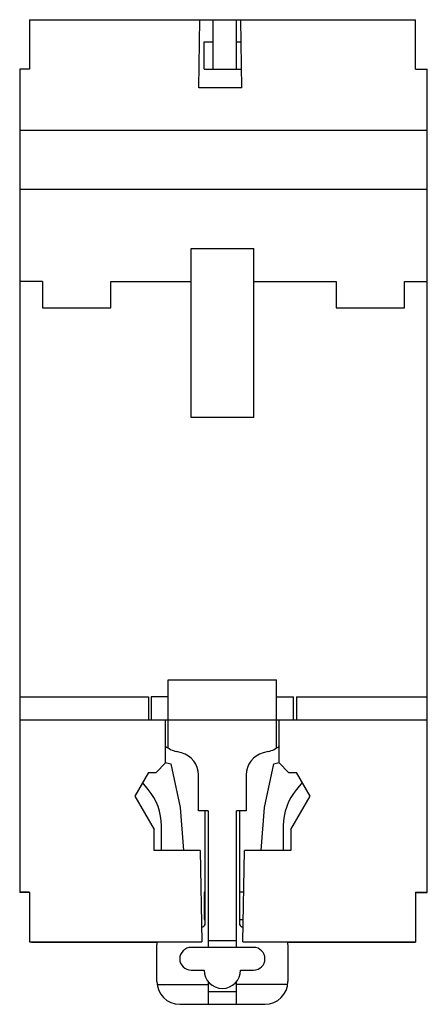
# Model space of a CAD drawing. Header units: millimetres. Extents: x 18 to 53.8, y 6.7 to 93.2.
import ezdxf

# ---------------------------------------------------------------- set-up
doc = ezdxf.new("R2010")
doc.units = ezdxf.units.MM
doc.header["$LTSCALE"] = 6.534283
doc.layers.get('0').update_dxf_attribs({"linetype": 'CONTINUOUS'})

msp = doc.modelspace()

# ---------------------------------------------------------------- linework, layer by layer
at = {"color": 7, "linetype": 'Continuous'}
for p, q in [((18.88, 93.187), (18.88, 88.837)), ((18.88, 93.187), (52.78, 93.187)), ((33.752, 87.187), (33.852, 93.187)), ((35.03, 88.837), (35.03, 93.187)), ((37.03, 93.187), (37.03, 88.837)), ((37.552, 87.187), (37.452, 93.187)), ((52.78, 88.837), (52.78, 93.187)), ((34.23, 88.837), (34.23, 91.237)), ((34.23, 91.237), (35.03, 91.237)), ((37.03, 91.237), (37.484, 91.237)), ((18.03, 88.837), (18.03, 16.497)), ((18.88, 88.837), (18.03, 88.837)), ((34.23, 88.837), (37.524, 88.837)), ((52.78, 88.837), (53.83, 88.837)), ((53.83, 16.497), (53.83, 88.837)), ((37.552, 87.187), (33.752, 87.187)), ((18.03, 83.487), (53.83, 83.487)), ((18.03, 78.287), (53.83, 78.287)), ((33.08, 58.237), (33.08, 73.087)), ((33.08, 73.087), (38.58, 73.087)), ((38.58, 58.237), (38.58, 73.087)), ((20.03, 70.187), (18.03, 70.187)), ((20.03, 70.187), (20.03, 67.887)), ((26.03, 67.887), (26.03, 70.187)), ((26.03, 70.187), (33.08, 70.187)), ((38.58, 70.187), (45.83, 70.187)), ((45.83, 70.187), (45.83, 67.887)), ((51.83, 67.887), (51.83, 70.187)), ((51.83, 70.187), (53.83, 70.187)), ((20.03, 67.887), (26.03, 67.887)), ((45.83, 67.887), (51.83, 67.887)), ((38.58, 58.237), (33.08, 58.237)), ((31.08, 35.187), (40.58, 35.187)), ((31.08, 29.191), (31.08, 35.187)), ((40.58, 29.191), (40.58, 35.187)), ((18.03, 33.687), (29.33, 33.687)), ((29.33, 33.687), (29.33, 31.687)), ((31.08, 33.687), (29.58, 33.687)), ((29.58, 33.687), (29.58, 31.789)), ((40.58, 33.687), (42.08, 33.687)), ((42.08, 31.789), (42.08, 33.687)), ((42.33, 33.687), (53.83, 33.687)), ((42.33, 33.687), (42.33, 31.687)), ((18.03, 31.687), (53.83, 31.687)), ((30.83, 27.887), (30.83, 31.687)), ((40.83, 27.887), (40.83, 31.687)), ((32.247, 28.772), (31.803, 28.891)), ((39.856, 28.891), (39.412, 28.772)), ((30.83, 27.887), (30.008, 27.065)), ((30.844, 27.941), (31.316, 27.814)), ((31.316, 27.814), (32.133, 23.969)), ((39.527, 23.969), (40.344, 27.814)), ((40.344, 27.814), (40.815, 27.941)), ((41.651, 27.065), (40.83, 27.887)), ((29.33, 27.065), (28.13, 24.987)), ((29.33, 27.065), (30.008, 27.065)), ((33.73, 23.687), (33.73, 26.84)), ((37.93, 26.84), (37.93, 23.687)), ((41.651, 27.065), (42.33, 27.065)), ((43.53, 24.987), (42.33, 27.065)), ((29.31, 25.568), (28.81, 26.164)), ((42.85, 26.164), (42.35, 25.568)), ((28.13, 24.987), (29.83, 22.042)), ((41.83, 22.042), (43.53, 24.987)), ((32.133, 23.969), (32.431, 20.187)), ((34.58, 23.687), (33.73, 23.687)), ((34.33, 13.687), (34.33, 23.687)), ((34.58, 23.687), (34.58, 11.687)), ((37.93, 23.687), (37.08, 23.687)), ((37.08, 11.687), (37.08, 23.687)), ((37.33, 23.687), (37.33, 13.687)), ((39.229, 20.187), (39.527, 23.969)), ((29.83, 20.187), (29.83, 22.042)), ((30.48, 20.187), (30.48, 22.354)), ((41.18, 22.354), (41.18, 20.187)), ((41.83, 22.042), (41.83, 20.187)), ((33.89, 20.187), (29.83, 20.187)), ((33.89, 20.187), (34.03, 12.187)), ((37.63, 12.187), (37.77, 20.187)), ((41.83, 20.187), (37.77, 20.187)), ((18.88, 16.537), (18.03, 16.537)), ((18.88, 16.497), (18.03, 16.497)), ((18.88, 16.537), (18.88, 12.187)), ((34.33, 16.537), (34.23, 16.537)), ((34.23, 16.537), (34.23, 14.137)), ((37.706, 16.537), (37.33, 16.537)), ((52.78, 16.537), (53.83, 16.537)), ((52.78, 16.537), (52.78, 12.147)), ((52.78, 16.497), (53.83, 16.497)), ((34.23, 14.137), (34.33, 14.137)), ((37.33, 14.137), (37.664, 14.137)), ((18.88, 12.187), (34.03, 12.187)), ((19.08, 12.187), (19.08, 12.147)), ((19.08, 12.147), (30.104, 12.147)), ((30.08, 11.687), (30.106, 12.187)), ((34.58, 12.287), (37.08, 12.287)), ((37.63, 12.187), (52.78, 12.187)), ((41.554, 12.187), (41.58, 11.687)), ((41.556, 12.147), (52.78, 12.147)), ((30.08, 8.687), (30.08, 11.687)), ((38.573, 11.687), (33.086, 11.687)), ((41.58, 11.687), (41.58, 8.687)), ((33.086, 9.687), (34.23, 9.687)), ((37.43, 9.687), (38.573, 9.687)), ((34.58, 8.688), (34.58, 6.687)), ((37.08, 6.687), (37.08, 8.688)), ((30.098, 8.419), (34.58, 8.419)), ((34.58, 7.819), (37.08, 7.819)), ((41.562, 8.419), (37.08, 8.419)), ((32.08, 6.687), (39.58, 6.687))]:
    msp.add_line(p, q, dxfattribs=at)
for centre, radius, start, end in [((32.58, 31.789), 3, 180, 181.94807), ((39.08, 31.789), 3, 358.05193, 360), ((32.58, 31.789), 3, 233.75293, 255), ((31.73, 26.84), 2, 0, 75), ((39.93, 26.84), 2, 105, 180), ((39.08, 31.789), 3, 285, 306.24707), ((25.48, 22.354), 5, 0, 40), ((46.18, 22.354), 5, 140, 180), ((33.705, 14.187), 0.8, 295.29521, 321.31781), ((37.954, 14.187), 0.8, 218.68219, 244.70495), ((33.086, 10.687), 1, 90, 270), ((38.573, 10.687), 1, 270, 90), ((35.83, 9.687), 1.6, 180, 360), ((32.08, 8.687), 2, 180, 270), ((39.58, 8.687), 2, 270, 360)]:
    msp.add_arc(centre, radius, start, end, dxfattribs=at)

doc.saveas('drawing.dxf')
